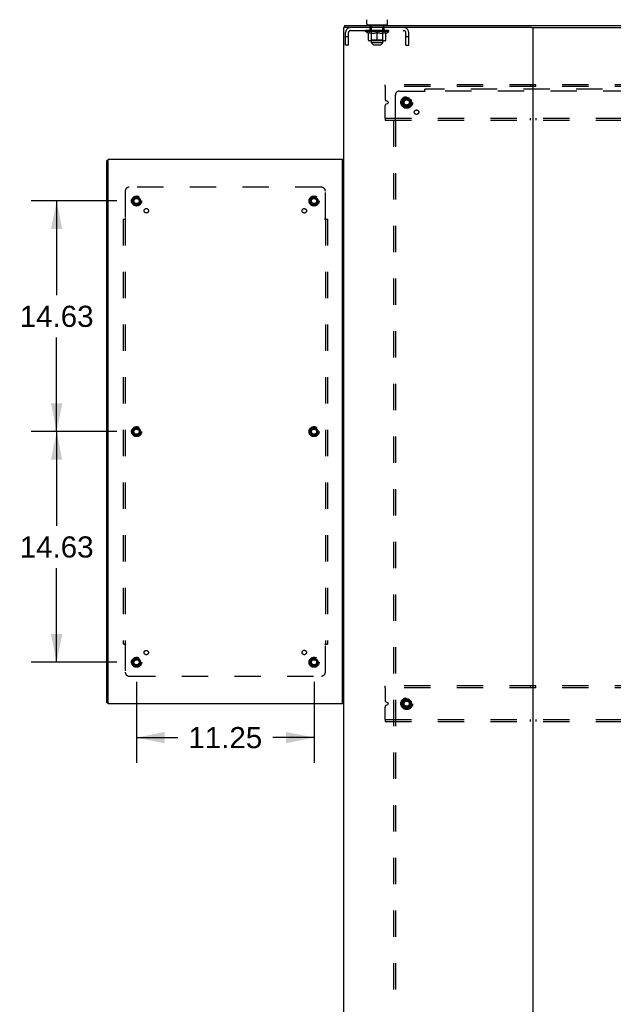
# Model space of a CAD drawing. Header units: inches. Extents: x 0 to 304, y 0 to 196.
# Tile 124 of 129: x 200 to 238, y 85 to 148. Entities that reach past the tile are written whole.
import ezdxf

# ---------------------------------------------------------------- set-up
doc = ezdxf.new("R2010")
doc.units = ezdxf.units.IN
doc.header["$LTSCALE"] = 16.696429
doc.header["$MEASUREMENT"] = 0
doc.linetypes.add('DOT', pattern=[0.2, 0.1, -0.1])
doc.linetypes.add('HIDDEN', pattern=[0.2, 0.1, -0.1])
doc.layers.get('0').update_dxf_attribs({"linetype": 'CONTINUOUS'})
for name, color, linetype in [('DEFAULT_2', 8, 'HIDDEN'), ('DIMENSIONS', 7, 'CONTINUOUS'), ('SUBPANELS', 7, 'CONTINUOUS')]:
    doc.layers.add(name, color=color, linetype=linetype)
doc.styles.get("Standard").update_dxf_attribs({"font": 'arial.ttf'})
doc.dimstyles.new('DIMSTYLE_1', dxfattribs={"dimtxt": 1.339286, "dimasz": 1.785714, "dimexe": 0.09, "dimexo": 0.07, "dimgap": 0.0375, "dimtad": 0, "dimtih": 1, "dimtoh": 1, "dimzin": 4, "dimdsep": 46, "dimtxsty": 'Standard', "dimblk": '_FILLED', "dimblk1": '_FILLED', "dimblk2": '_FILLED', "dimcen": 0.09, "dimazin": 1, "dimtfac": 1, "dimtdec": 3, "dimtofl": 0, "dimtmove": 0, "dimatfit": 3, "dimldrblk": '_FILLED', "dimfxl": 0, "dimtolj": 1, "dimtzin": 4, "dimarcsym": 0})

# ---------------------------------------------------------------- blocks, each defined once
blk = doc.blocks.new('_FILLED')
at = {"color": 0, "linetype": 'ByBlock'}
blk.add_solid([(0, 0), (-1, 0.2), (-1, -0.2)], dxfattribs=at)
blk = doc.blocks.new('*D13')
at = {"layer": 'DIMENSIONS', "color": 2, "linetype": 'Continuous'}
for p, q in [((206.35, 136.231), (200.927, 136.231)), ((202.534, 136.231), (202.534, 130.258)), ((202.534, 121.606), (202.534, 127.579)), ((206.35, 121.606), (200.927, 121.606))]:
    blk.add_line(p, q, dxfattribs=at)
at = {"layer": 'DIMENSIONS', "color": 2, "linetype": 'Continuous', "xscale": 1.7857142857, "yscale": 1.7857142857, "zscale": 1.7857142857}
for p, rotation in [((202.534, 136.231), 90), ((202.534, 121.606), 270)]:
    blk.add_blockref('_FILLED', p, dxfattribs=dict(at, rotation=rotation))
at = {"layer": 'DIMENSIONS', "color": 2, "linetype": 'Continuous', "insert": (202.534, 129.588), "char_height": 1.3393, "width": 4.68003, "attachment_point": 2, "line_spacing_factor": 0.9}
blk.add_mtext('14.63', dxfattribs=at)
blk = doc.blocks.new('*D14')
at = {"layer": 'DIMENSIONS', "color": 2, "linetype": 'Continuous'}
for p, q in [((206.35, 121.606), (200.927, 121.606)), ((202.534, 121.606), (202.534, 115.633)), ((202.534, 106.981), (202.534, 112.954)), ((206.35, 106.981), (200.927, 106.981))]:
    blk.add_line(p, q, dxfattribs=at)
at = {"layer": 'DIMENSIONS', "color": 2, "linetype": 'Continuous', "xscale": 1.7857142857, "yscale": 1.7857142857, "zscale": 1.7857142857}
for p, rotation in [((202.534, 121.606), 90), ((202.534, 106.981), 270)]:
    blk.add_blockref('_FILLED', p, dxfattribs=dict(at, rotation=rotation))
at = {"layer": 'DIMENSIONS', "color": 2, "linetype": 'Continuous', "insert": (202.534, 114.963), "char_height": 1.3393, "width": 4.68003, "attachment_point": 2, "line_spacing_factor": 0.9}
blk.add_mtext('14.63', dxfattribs=at)
blk = doc.blocks.new('*D15')
at = {"layer": 'DIMENSIONS', "color": 2, "linetype": 'Continuous'}
for p, q in [((207.6, 105.731), (207.6, 100.598)), ((218.85, 105.731), (218.85, 100.598)), ((207.6, 102.205), (210.216, 102.205)), ((218.85, 102.205), (216.235, 102.205))]:
    blk.add_line(p, q, dxfattribs=at)
at = {"layer": 'DIMENSIONS', "color": 2, "linetype": 'Continuous', "xscale": 1.7857142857, "yscale": 1.7857142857, "zscale": 1.7857142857, "rotation": 180}
blk.add_blockref('_FILLED', (207.6, 102.205), dxfattribs=at)
at = {"layer": 'DIMENSIONS', "color": 2, "linetype": 'Continuous', "xscale": 1.7857142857, "yscale": 1.7857142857, "zscale": 1.7857142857}
blk.add_blockref('_FILLED', (218.85, 102.205), dxfattribs=at)
at = {"layer": 'DIMENSIONS', "color": 2, "linetype": 'Continuous', "insert": (213.225, 102.875), "char_height": 1.3393, "width": 4.68003, "attachment_point": 2, "line_spacing_factor": 0.9}
blk.add_mtext('11.25', dxfattribs=at)

msp = doc.modelspace()

# ---------------------------------------------------------------- linework, layer by layer
at = {"color": 7, "linetype": 'Continuous'}
for p, q in [((220.788, 147.356), (220.788, 147.231)), ((220.788, 147.356), (299.413, 147.356)), ((222.195, 147.446), (222.195, 147.727)), ((222.255, 147.386), (222.255, 147.356)), ((223.445, 147.386), (222.255, 147.386)), ((223.445, 147.386), (223.445, 147.356)), ((223.505, 147.446), (223.505, 147.727)), ((220.725, 147.231), (220.725, 57.481)), ((232.641, 147.231), (220.725, 147.231)), ((232.725, 147.231), (232.725, 57.481)), ((232.81, 147.231), (287.391, 147.231)), ((205.8, 138.793), (205.725, 138.793)), ((220.65, 138.793), (220.725, 138.793)), ((205.8, 104.419), (205.725, 104.419)), ((220.65, 104.419), (220.725, 104.419))]:
    msp.add_line(p, q, dxfattribs=at)
at = {"color": 3, "linetype": 'Continuous'}
for p, q in [((232.641, 147.231), (232.81, 147.231)), ((205.725, 104.419), (205.725, 138.793)), ((205.8, 104.356), (205.8, 138.856)), ((220.65, 138.856), (205.8, 138.856)), ((220.65, 104.356), (220.65, 138.856)), ((220.65, 104.356), (205.8, 104.356))]:
    msp.add_line(p, q, dxfattribs=at)
at = {"color": 7, "linetype": 'Continuous'}
for centre, start, end in [((222.255, 147.446), 180, 270), ((223.445, 147.446), 270, 360)]:
    msp.add_arc(centre, 0.06, start, end, dxfattribs=at)
at = {"layer": 'DEFAULT_2', "color": 8, "linetype": 'HIDDEN'}
for p, q in [((222.42, 147.296), (222.42, 147.376)), ((222.475, 147.386), (222.475, 147.356)), ((223.225, 147.386), (223.225, 147.356)), ((223.28, 147.296), (223.28, 147.376)), ((220.85, 146.106), (220.85, 146.914)), ((221.037, 146.106), (221.037, 146.914)), ((221.167, 147.044), (224.533, 147.044)), ((222.107, 146.989), (222.107, 147.044)), ((222.293, 146.859), (222.107, 146.989)), ((223.594, 146.989), (222.107, 146.989)), ((222.118, 147.036), (222.118, 147.044)), ((222.129, 147.032), (222.129, 147.036)), ((222.129, 147.032), (223.572, 147.032)), ((222.139, 147.032), (222.139, 147.036)), ((222.14, 147.032), (222.14, 147.036)), ((222.152, 147.036), (222.152, 147.044)), ((222.171, 147.032), (222.171, 147.036)), ((222.173, 147.032), (222.173, 147.036)), ((222.206, 147.036), (222.206, 147.044)), ((222.224, 147.032), (222.224, 147.036)), ((222.227, 147.032), (222.227, 147.036)), ((222.463, 147.036), (222.234, 147.036)), ((222.281, 147.036), (222.281, 147.044)), ((222.282, 147.032), (222.282, 147.036)), ((222.283, 147.032), (222.283, 147.036)), ((222.286, 147.032), (222.286, 147.036)), ((222.293, 146.859), (222.3, 146.859)), ((222.295, 147.032), (222.295, 147.036)), ((222.296, 147.032), (222.296, 147.036)), ((222.3, 147.032), (222.3, 147.036)), ((222.3, 146.434), (222.3, 146.914)), ((222.3, 146.914), (222.334, 146.901)), ((222.303, 147.032), (222.303, 147.037)), ((222.307, 147.032), (222.307, 147.036)), ((222.326, 147.032), (222.326, 147.036)), ((222.369, 146.889), (222.334, 146.901)), ((222.344, 147.032), (222.344, 147.036)), ((222.346, 147.032), (222.346, 147.039)), ((222.402, 146.879), (222.368, 146.889)), ((222.372, 147.036), (222.372, 147.044)), ((222.372, 147.032), (222.372, 147.036)), ((222.384, 147.032), (222.384, 147.036)), ((222.389, 147.032), (222.389, 147.036)), ((222.397, 147.032), (222.397, 147.036)), ((222.435, 146.871), (222.401, 146.879)), ((222.412, 147.032), (222.412, 147.041)), ((222.413, 147.044), (222.413, 147.231)), ((222.487, 147.286), (222.43, 147.286)), ((222.433, 147.032), (222.433, 147.036)), ((222.468, 146.864), (222.435, 146.871)), ((222.436, 147.032), (222.436, 147.036)), ((222.463, 147.032), (222.463, 147.036)), ((222.501, 146.859), (222.468, 146.864)), ((222.542, 147.036), (222.476, 147.036)), ((222.478, 147.036), (222.478, 147.044)), ((222.484, 146.437), (222.484, 146.986)), ((222.485, 146.266), (222.485, 147.276)), ((222.487, 147.032), (222.487, 147.036)), ((222.492, 147.032), (222.492, 147.036)), ((222.499, 147.032), (222.499, 147.042)), ((222.649, 146.859), (222.501, 146.859)), ((222.507, 147.032), (222.507, 147.036)), ((222.518, 147.032), (222.518, 147.036)), ((222.542, 147.032), (222.542, 147.036)), ((222.629, 147.036), (222.567, 147.036)), ((222.591, 147.032), (222.591, 147.036)), ((222.596, 147.036), (222.596, 147.044)), ((222.6, 147.032), (222.6, 147.036)), ((222.603, 147.032), (222.603, 147.043)), ((222.606, 147.032), (222.606, 147.036)), ((222.616, 147.032), (222.616, 147.037)), ((222.629, 147.032), (222.629, 147.036)), ((222.649, 146.859), (222.682, 146.864)), ((222.724, 147.036), (222.666, 147.036)), ((222.682, 147.032), (222.682, 147.036)), ((222.715, 146.871), (222.682, 146.864)), ((222.715, 147.036), (222.85, 147.044)), ((222.748, 146.879), (222.715, 146.871)), ((222.721, 147.036), (222.721, 147.044)), ((222.722, 147.044), (222.721, 147.044)), ((222.722, 147.036), (222.722, 147.044)), ((222.722, 147.032), (222.722, 147.036)), ((222.724, 147.032), (222.724, 147.036)), ((222.727, 147.032), (222.727, 147.037)), ((222.728, 147.032), (222.728, 147.036)), ((222.782, 146.889), (222.748, 146.879)), ((222.822, 147.036), (222.771, 147.036)), ((222.779, 147.032), (222.779, 147.036)), ((222.816, 146.901), (222.781, 146.889)), ((222.85, 146.914), (222.815, 146.901)), ((222.822, 147.032), (222.822, 147.036)), ((222.847, 147.037), (222.847, 147.036)), ((222.847, 147.032), (222.847, 147.036)), ((222.847, 147.032), (222.847, 147.036)), ((222.85, 147.036), (222.85, 147.044)), ((222.85, 146.391), (222.85, 146.914)), ((222.85, 146.914), (222.885, 146.901)), ((222.853, 147.037), (222.853, 147.036)), ((222.853, 147.032), (222.853, 147.036)), ((222.853, 147.032), (222.853, 147.036)), ((222.856, 147.036), (222.929, 147.036)), ((222.878, 147.032), (222.878, 147.036)), ((222.919, 146.889), (222.885, 146.901)), ((222.893, 147.036), (222.893, 147.042)), ((222.893, 147.042), (222.985, 147.036)), ((222.918, 147.036), (222.918, 147.04)), ((222.953, 146.879), (222.918, 146.889)), ((222.921, 147.032), (222.921, 147.036)), ((222.986, 146.871), (222.952, 146.879)), ((222.972, 147.032), (222.972, 147.036)), ((222.974, 147.032), (222.974, 147.037)), ((222.977, 147.032), (222.977, 147.036)), ((222.977, 147.036), (223.034, 147.036)), ((222.979, 147.036), (222.979, 147.044)), ((222.979, 147.036), (222.979, 147.044)), ((222.979, 147.044), (222.979, 147.044)), ((222.979, 147.032), (222.979, 147.036)), ((223.019, 146.864), (222.985, 146.871)), ((223.018, 147.032), (223.018, 147.036)), ((223.051, 146.859), (223.018, 146.864)), ((223.2, 146.859), (223.051, 146.859)), ((223.071, 147.032), (223.071, 147.036)), ((223.071, 147.036), (223.134, 147.036)), ((223.085, 147.032), (223.085, 147.037)), ((223.094, 147.032), (223.094, 147.036)), ((223.097, 147.032), (223.097, 147.043)), ((223.1, 147.032), (223.1, 147.036)), ((223.104, 147.036), (223.104, 147.044)), ((223.11, 147.032), (223.11, 147.036)), ((223.159, 147.032), (223.159, 147.036)), ((223.159, 147.036), (223.224, 147.036)), ((223.183, 147.032), (223.183, 147.036)), ((223.194, 147.032), (223.194, 147.036)), ((223.2, 146.859), (223.233, 146.864)), ((223.201, 147.032), (223.201, 147.042)), ((223.208, 147.032), (223.208, 147.036)), ((223.27, 147.286), (223.213, 147.286)), ((223.214, 147.032), (223.214, 147.036)), ((223.215, 146.266), (223.215, 147.276)), ((223.216, 146.437), (223.216, 146.986)), ((223.222, 147.036), (223.222, 147.044)), ((223.266, 146.871), (223.232, 146.864)), ((223.237, 147.032), (223.237, 147.036)), ((223.237, 147.036), (223.466, 147.036)), ((223.265, 147.032), (223.265, 147.036)), ((223.299, 146.879), (223.265, 146.871)), ((223.267, 147.032), (223.267, 147.036)), ((223.288, 147.044), (223.288, 147.231)), ((223.288, 147.032), (223.288, 147.041)), ((223.332, 146.889), (223.298, 146.879)), ((223.304, 147.032), (223.304, 147.036)), ((223.312, 147.032), (223.312, 147.036)), ((223.317, 147.032), (223.317, 147.036)), ((223.328, 147.036), (223.328, 147.044)), ((223.328, 147.032), (223.328, 147.036)), ((223.366, 146.901), (223.332, 146.889)), ((223.354, 147.032), (223.354, 147.039)), ((223.356, 147.032), (223.356, 147.036)), ((223.401, 146.914), (223.366, 146.901)), ((223.374, 147.032), (223.374, 147.036)), ((223.394, 147.032), (223.394, 147.036)), ((223.398, 147.032), (223.398, 147.037)), ((223.401, 147.032), (223.401, 147.036)), ((223.401, 146.434), (223.401, 146.914)), ((223.401, 146.859), (223.407, 146.859)), ((223.405, 147.032), (223.405, 147.036)), ((223.405, 147.032), (223.405, 147.036)), ((223.407, 146.859), (223.594, 146.989)), ((223.415, 147.032), (223.415, 147.036)), ((223.418, 147.032), (223.418, 147.036)), ((223.418, 147.032), (223.418, 147.036)), ((223.42, 147.036), (223.42, 147.044)), ((223.473, 147.032), (223.473, 147.036)), ((223.477, 147.032), (223.477, 147.036)), ((223.494, 147.036), (223.494, 147.044)), ((223.527, 147.032), (223.527, 147.036)), ((223.529, 147.032), (223.529, 147.036)), ((223.549, 147.036), (223.549, 147.044)), ((223.56, 147.032), (223.56, 147.036)), ((223.561, 147.032), (223.561, 147.036)), ((223.572, 147.032), (223.572, 147.036)), ((223.582, 147.036), (223.582, 147.044)), ((223.594, 146.989), (223.594, 147.044)), ((224.663, 146.106), (224.663, 146.914)), ((224.85, 146.106), (224.85, 146.914)), ((221.037, 146.636), (220.85, 146.636)), ((221.037, 146.106), (220.85, 146.106)), ((223.357, 146.391), (222.343, 146.391)), ((222.484, 146.437), (222.438, 146.391)), ((223.216, 146.437), (222.484, 146.437)), ((222.615, 146.136), (222.485, 146.266)), ((223.215, 146.266), (222.485, 146.266)), ((222.615, 146.136), (223.085, 146.136)), ((223.085, 146.136), (223.215, 146.266)), ((223.216, 146.437), (223.263, 146.391)), ((224.85, 146.636), (224.663, 146.636)), ((224.663, 146.106), (224.85, 146.106)), ((223.35, 143.481), (223.35, 143.606)), ((296.35, 143.606), (223.35, 143.606)), ((232.538, 143.606), (232.538, 143.481)), ((232.913, 143.481), (232.913, 143.606)), ((223.35, 143.481), (223.35, 142.693)), ((296.35, 143.481), (223.35, 143.481)), ((223.522, 142.539), (223.427, 142.578)), ((223.427, 142.384), (223.522, 142.423)), ((224.448, 142.636), (224.448, 142.327)), ((224.72, 142.799), (224.453, 142.644)), ((224.998, 142.644), (224.73, 142.799)), ((225.003, 142.636), (225.003, 142.327)), ((223.35, 141.481), (223.35, 142.269)), ((224.453, 142.318), (224.72, 142.164)), ((224.73, 142.164), (224.998, 142.318)), ((223.35, 141.481), (223.35, 141.356)), ((223.35, 141.481), (296.35, 141.481)), ((223.35, 141.356), (296.35, 141.356)), ((232.538, 141.481), (232.538, 141.356)), ((232.913, 141.481), (232.913, 141.356)), ((223.35, 105.356), (223.35, 105.481)), ((296.35, 105.481), (223.35, 105.481)), ((223.35, 105.356), (223.35, 104.568)), ((296.35, 105.356), (223.35, 105.356)), ((232.538, 105.481), (232.538, 105.356)), ((232.913, 105.356), (232.913, 105.481)), ((223.522, 104.414), (223.427, 104.453)), ((223.427, 104.259), (223.522, 104.298)), ((224.448, 104.511), (224.448, 104.202)), ((224.72, 104.674), (224.453, 104.519)), ((224.998, 104.519), (224.73, 104.674)), ((225.003, 104.511), (225.003, 104.202)), ((223.35, 103.356), (223.35, 104.144)), ((224.453, 104.193), (224.72, 104.039)), ((224.73, 104.039), (224.998, 104.193)), ((223.35, 103.356), (223.35, 103.231)), ((223.35, 103.356), (296.35, 103.356)), ((223.35, 103.231), (296.35, 103.231)), ((232.538, 103.356), (232.538, 103.231)), ((232.913, 103.356), (232.913, 103.231))]:
    msp.add_line(p, q, dxfattribs=at)
for centre, radius in [((224.725, 142.481), 0.372), ((224.725, 142.481), 0.356), ((224.725, 142.481), 0.318), ((224.725, 142.481), 0.204), ((224.725, 142.481), 0.183), ((224.725, 142.481), 0.183), ((224.725, 142.481), 0.166), ((207.6, 136.231), 0.318), ((207.6, 136.231), 0.183), ((207.6, 136.231), 0.166), ((218.85, 136.231), 0.318), ((218.85, 136.231), 0.183), ((218.85, 136.231), 0.166), ((207.6, 121.606), 0.318), ((207.6, 121.606), 0.183), ((207.6, 121.606), 0.166), ((218.85, 121.606), 0.318), ((218.85, 121.606), 0.183), ((218.85, 121.606), 0.166), ((207.6, 106.981), 0.318), ((207.6, 106.981), 0.183), ((207.6, 106.981), 0.166), ((218.85, 106.981), 0.318), ((218.85, 106.981), 0.183), ((218.85, 106.981), 0.166), ((224.725, 104.356), 0.372), ((224.725, 104.356), 0.356), ((224.725, 104.356), 0.318), ((224.725, 104.356), 0.204), ((224.725, 104.356), 0.183), ((224.725, 104.356), 0.183), ((224.725, 104.356), 0.166)]:
    msp.add_circle(centre, radius, dxfattribs=at)
at = {"layer": 'DEFAULT_2', "color": 8, "linetype": 'DOT'}
for centre in [(224.725, 142.481), (224.725, 104.356)]:
    msp.add_circle(centre, 0.172, dxfattribs=at)
at = {"layer": 'DEFAULT_2', "color": 8, "linetype": 'HIDDEN'}
for centre, radius, start, end in [((222.41, 147.376), 0.01, 0, 90), ((223.29, 147.376), 0.01, 90, 180), ((221.167, 146.914), 0.317, 90, 180), ((221.167, 146.914), 0.13, 90, 180), ((222.43, 147.296), 0.01, 180, 270), ((222.438, 146.986), 0.0466, 0, 90), ((222.475, 147.276), 0.01, 0, 90), ((223.225, 147.276), 0.01, 90, 180), ((223.263, 146.986), 0.0466, 90, 180), ((223.27, 147.296), 0.01, 270, 360), ((224.533, 146.914), 0.317, 0, 90), ((224.533, 146.914), 0.13, 0, 90), ((222.343, 146.434), 0.0434, 180, 270), ((223.357, 146.434), 0.0434, 270, 360), ((223.475, 142.693), 0.125, 180, 247.5), ((223.475, 142.269), 0.125, 112.5, 180), ((223.498, 142.481), 0.0625, 292.5, 67.5), ((224.458, 142.636), 0.01, 120.01204, 179.98872), ((224.725, 142.79), 0.01, 60.01268, 119.98829), ((224.993, 142.636), 0.01, 0.01235, 59.98915), ((224.458, 142.327), 0.01, 180.01235, 239.98915), ((224.725, 142.172), 0.01, 240.01268, 299.98829), ((224.993, 142.327), 0.01, 300.01204, 359.98872), ((223.475, 104.568), 0.125, 180, 247.5), ((223.498, 104.356), 0.0625, 292.5, 67.5), ((224.458, 104.511), 0.01, 120.01204, 179.98872), ((224.725, 104.665), 0.01, 60.01268, 119.98829), ((224.993, 104.511), 0.01, 0.01235, 59.98915), ((223.475, 104.144), 0.125, 112.5, 180), ((224.458, 104.202), 0.01, 180.01235, 239.98915), ((224.725, 104.047), 0.01, 240.01268, 299.98829), ((224.993, 104.202), 0.01, 300.01204, 359.98872)]:
    msp.add_arc(centre, radius, start, end, dxfattribs=at)
for centre, major_axis, ratio, start_param, end_param in [((222.083, 147.03), (0.232, 0), 0.060167, 0.426548, 1.470503), ((222.85, 147.044), (0.743, 0.008), 0.059247, 2.966439, 3.140971), ((222.85, 147.044), (0.744, 0), 0.060167, 3.141593, 3.316126), ((222.083, 147.022), (0.232, 0.002), 0.059247, 1.374323, 1.469882), ((222.135, 147.03), (0.232, -0.002), 0.059247, 0.601702, 1.645657), ((222.055, 147.03), (0.232, 0.002), 0.059247, 0.251393, 1.295349), ((222.85, 147.044), (0.743, 0.015), 0.056515, 2.79136, 2.965893), ((222.85, 147.044), (0.743, -0.008), 0.059247, -2.966439, -2.791906), ((222.135, 147.022), (0.232, 0), 0.060167, 1.549477, 1.645036), ((222.055, 147.022), (0.232, 0.005), 0.056515, 1.199244, 1.294804), ((222.139, 147.025), (0.192, 0.002), 0.059247, 1.051627, 1.625044), ((222.116, 147.025), (0.192, 0.004), 0.056515, 0.876548, 1.449966), ((222.184, 147.025), (0.192, 0), 0.060167, 1.226781, 1.800198), ((222.209, 147.03), (0.232, -0.005), 0.056515, 0.77678, 1.820736), ((222.85, 147.044), (0.743, 0.022), 0.052059, 2.616423, 2.790956), ((222.051, 147.03), (0.232, 0.005), 0.056515, 0.076315, 1.120271), ((222.85, 147.044), (0.743, -0.015), 0.056515, -2.79136, -2.616827), ((222.209, 147.022), (0.232, -0.002), 0.059247, 1.724631, 1.82019), ((222.051, 147.022), (0.232, 0.007), 0.052059, 1.024308, 1.119867), ((222.115, 147.025), (0.192, 0.006), 0.052059, 0.701611, 1.275029), ((222.249, 147.025), (0.192, -0.002), 0.059247, 1.401935, 1.975352), ((222.302, 147.03), (0.232, -0.007), 0.052059, 0.951717, 1.995673), ((222.85, 147.044), (0.743, 0.029), 0.046022, 2.441677, 2.61621), ((222.85, 147.044), (0.743, -0.022), 0.052059, -2.616423, -2.441891), ((222.071, 147.03), (0.232, 0.007), 0.052059, -0.098622, 0.945334), ((222.302, 147.022), (0.232, -0.005), 0.056515, 1.899709, 1.995269), ((222.071, 147.022), (0.232, 0.009), 0.046022, 0.849561, 0.945121), ((222.137, 147.025), (0.192, 0.007), 0.046022, 0.526865, 1.100283), ((222.332, 147.025), (0.192, -0.004), 0.056515, 1.577013, 2.150431), ((222.411, 147.03), (0.232, -0.009), 0.046022, 1.126463, 2.170419), ((222.85, 147.044), (0.743, 0.034), 0.038593, 2.267147, 2.44168), ((222.115, 147.03), (0.232, 0.009), 0.046022, -0.273368, 0.770588), ((222.85, 147.044), (0.743, -0.029), 0.046022, -2.441677, -2.267144), ((222.411, 147.022), (0.232, -0.007), 0.052059, 2.074646, 2.170205), ((222.115, 147.022), (0.232, 0.011), 0.038593, 0.675031, 0.77059), ((222.18, 147.025), (0.192, 0.009), 0.038593, 0.352335, 0.925752), ((222.431, 147.025), (0.192, -0.006), 0.052059, 1.75195, 2.325367), ((222.534, 147.03), (0.232, -0.011), 0.038593, 1.300994, 2.344949), ((222.85, 147.044), (0.743, 0.039), 0.030002, 2.09283, 2.267363), ((222.181, 147.03), (0.232, 0.011), 0.038593, -0.447899, 0.596057), ((222.85, 147.044), (0.743, -0.034), 0.038593, -2.267147, -2.092614), ((222.534, 147.022), (0.232, -0.009), 0.046022, 2.249392, 2.344952), ((222.181, 147.022), (0.232, 0.012), 0.030002, 0.500714, 0.596274), ((222.244, 147.025), (0.192, 0.01), 0.030002, 0.178018, 0.751436), ((222.543, 147.025), (0.192, -0.007), 0.046022, 1.926696, 2.500114), ((222.267, 147.03), (0.232, 0.012), 0.030002, -0.622215, 0.421741), ((222.667, 147.03), (0.232, -0.012), 0.030002, 1.47531, 2.519266), ((222.85, 147.044), (0.743, 0.042), 0.020513, 1.918702, 2.093235), ((222.85, 147.044), (0.743, -0.039), 0.030002, -2.09283, -1.918297), ((222.667, 147.022), (0.232, -0.011), 0.038593, 2.423923, 2.519482), ((222.267, 147.022), (0.232, 0.013), 0.020513, 0.326586, 0.422146), ((222.326, 147.025), (0.192, 0.011), 0.020513, 0.00389, 0.577307), ((222.664, 147.025), (0.192, -0.009), 0.038593, 2.101227, 2.674644), ((222.371, 147.03), (0.232, 0.013), 0.020513, -0.796343, 0.247613), ((222.805, 147.03), (0.232, -0.013), 0.020513, 1.649438, 2.693394), ((222.85, 147.044), (0.743, 0.044), 0.010411, 1.744712, 1.919245), ((222.85, 147.044), (0.743, -0.042), 0.020513, -1.918702, -1.744169), ((222.805, 147.022), (0.232, -0.012), 0.030002, 2.598239, 2.693799), ((222.371, 147.022), (0.232, 0.014), 0.010411, 0.152596, 0.248156), ((222.424, 147.025), (0.192, 0.011), 0.010411, 6.113086, 6.686503), ((222.79, 147.025), (0.192, -0.01), 0.030002, 2.275543, 2.848961), ((222.49, 147.03), (0.232, 0.014), 0.010411, -0.970333, -0.000837), ((222.944, 147.03), (0.232, -0.014), 0.010411, 1.823428, 2.867384), ((222.85, 147.044), (0.743, -0.044), 0.010411, 4.538473, 4.720715), ((222.944, 147.022), (0.232, -0.013), 0.020513, 2.772368, 2.867927), ((222.919, 147.025), (0.192, -0.011), 0.020513, 2.449671, 3.023089), ((222.756, 147.03), (0.232, 0.014), 0.010411, 0.274209, 1.318165), ((222.655, 147.025), (0.192, 0.011), 0.010411, -0.000452, 0.517932), ((222.62, 147.022), (0.232, 0.014), 0.010411, 0.099676, 0.195236), ((222.85, 147.044), (0.743, 0.044), 0.010411, -1.571413, -1.39688), ((223.045, 147.025), (0.192, -0.011), 0.010411, 2.623661, 3.141974), ((223.081, 147.022), (0.232, -0.014), 0.010411, 2.734394, 2.946357), ((222.896, 147.03), (0.232, 0.013), 0.020513, 0.448199, 1.492154), ((222.781, 147.025), (0.192, 0.011), 0.020513, 0.118504, 0.691921), ((222.756, 147.022), (0.232, 0.013), 0.020513, 0.273666, 0.369225), ((222.85, 147.044), (0.743, 0.042), 0.020513, -1.397424, -1.222891), ((223.21, 147.03), (0.232, -0.014), 0.010411, -3.140756, -2.17126), ((222.85, 147.044), (0.743, -0.044), 0.010411, 1.222347, 1.39688), ((223.034, 147.03), (0.232, 0.012), 0.030002, 0.622327, 1.666283), ((222.91, 147.025), (0.192, 0.01), 0.030002, 0.292632, 0.86605), ((223.277, 147.025), (0.192, -0.011), 0.010411, 2.738275, 3.311692), ((223.329, 147.03), (0.232, -0.013), 0.020513, 2.89398, 3.937936), ((222.896, 147.022), (0.232, 0.012), 0.030002, 0.447794, 0.543354), ((223.329, 147.022), (0.232, -0.014), 0.010411, 2.893437, 2.988996), ((222.85, 147.044), (0.743, 0.039), 0.030002, -1.223295, -1.048762), ((222.85, 147.044), (0.743, -0.042), 0.020513, 1.048358, 1.222891), ((223.166, 147.03), (0.232, 0.011), 0.038593, 0.796643, 1.840599), ((223.037, 147.025), (0.192, 0.009), 0.038593, 0.466948, 1.040366), ((223.375, 147.025), (0.192, -0.011), 0.020513, 2.564285, 3.137703), ((223.433, 147.03), (0.232, -0.012), 0.030002, 2.719852, 3.763807), ((223.289, 147.03), (0.232, 0.009), 0.046022, 0.971174, 2.01513), ((223.034, 147.022), (0.232, 0.011), 0.038593, 0.62211, 0.71767), ((223.433, 147.022), (0.232, -0.013), 0.020513, 2.719447, 2.815007), ((222.85, 147.044), (0.743, 0.034), 0.038593, -1.048979, -0.874446), ((222.85, 147.044), (0.743, -0.039), 0.030002, 0.874229, 1.048762), ((223.158, 147.025), (0.192, 0.007), 0.046022, 0.641479, 1.214897), ((223.399, 147.03), (0.232, 0.007), 0.052059, 1.14592, 2.189876), ((223.457, 147.025), (0.192, -0.01), 0.030002, 2.390157, 2.963574), ((223.52, 147.03), (0.232, -0.011), 0.038593, 2.545535, 3.589491), ((223.269, 147.025), (0.192, 0.006), 0.052059, 0.816225, 1.389643), ((223.166, 147.022), (0.232, 0.009), 0.046022, 0.796641, 0.892201), ((223.52, 147.022), (0.232, -0.012), 0.030002, 2.545319, 2.640878), ((223.492, 147.03), (0.232, 0.005), 0.056515, 1.320857, 2.364813), ((222.85, 147.044), (0.743, 0.029), 0.046022, -0.874448, -0.699915), ((222.85, 147.044), (0.743, -0.034), 0.038593, 0.699913, 0.874446), ((223.586, 147.03), (0.232, -0.009), 0.046022, 2.371005, 3.41496), ((223.52, 147.025), (0.192, -0.009), 0.038593, 2.21584, 2.789258), ((223.368, 147.025), (0.192, 0.004), 0.056515, 0.991162, 1.564579), ((223.565, 147.03), (0.232, 0.002), 0.059247, 1.495935, 2.539891), ((223.63, 147.03), (0.232, -0.007), 0.052059, 2.196258, 3.240214), ((223.564, 147.025), (0.192, -0.007), 0.046022, 2.04131, 2.614727), ((223.289, 147.022), (0.232, 0.007), 0.052059, 0.971387, 1.066947), ((223.586, 147.022), (0.232, -0.011), 0.038593, 2.371002, 2.466562), ((223.617, 147.03), (0.232, 0), 0.060167, 1.671089, 2.715045), ((223.65, 147.03), (0.232, -0.005), 0.056515, 2.021322, 3.065278), ((223.452, 147.025), (0.192, 0.002), 0.059247, 1.16624, 1.739658), ((222.85, 147.044), (0.743, 0.022), 0.052059, -0.699702, -0.525169), ((222.85, 147.044), (0.743, -0.029), 0.046022, 0.525382, 0.699915), ((223.645, 147.03), (0.232, -0.002), 0.059247, 1.846243, 2.890199), ((223.585, 147.025), (0.192, -0.006), 0.052059, 1.866564, 2.439981), ((223.517, 147.025), (0.192, 0), 0.060167, 1.341394, 1.914812), ((223.584, 147.025), (0.192, -0.004), 0.056515, 1.691627, 2.265045), ((223.561, 147.025), (0.192, -0.002), 0.059247, 1.516549, 2.089966), ((223.399, 147.022), (0.232, 0.005), 0.056515, 1.146324, 1.241883), ((223.63, 147.022), (0.232, -0.009), 0.046022, 2.196472, 2.292031), ((222.85, 147.044), (0.743, 0.015), 0.056515, -0.524765, -0.350233), ((222.85, 147.044), (0.743, -0.022), 0.052059, 0.350636, 0.525169), ((223.492, 147.022), (0.232, 0.002), 0.059247, 1.321402, 1.416962), ((223.65, 147.022), (0.232, -0.007), 0.052059, 2.021726, 2.117285), ((222.85, 147.044), (0.743, 0.008), 0.059247, -0.349687, -0.175154), ((222.85, 147.044), (0.743, -0.015), 0.056515, 0.1757, 0.350233), ((223.565, 147.022), (0.232, 0), 0.060167, 1.496556, 1.592116), ((223.645, 147.022), (0.232, -0.005), 0.056515, 1.846789, 1.942348), ((223.617, 147.022), (0.232, -0.002), 0.059247, 1.67171, 1.76727), ((222.85, 147.044), (0.744, 0), 0.060167, -0.174533, 0), ((222.85, 147.044), (0.743, -0.008), 0.059247, 0.000621, 0.175154)]:
    msp.add_ellipse(centre, major_axis=major_axis, ratio=ratio, start_param=start_param, end_param=end_param, dxfattribs=at)
at = {"layer": 'SUBPANELS', "color": 8, "linetype": 'HIDDEN'}
for p, q in [((224.256, 143.2), (225.846, 143.2)), ((225.881, 143.159), (225.881, 143.325)), ((260.507, 143.325), (225.881, 143.325)), ((238.85, 143.2), (225.881, 143.2)), ((224.006, 141.36), (224.006, 142.95)), ((223.881, 141.325), (223.881, 67.387)), ((223.881, 141.325), (224.047, 141.325)), ((224.006, 141.325), (224.006, 67.387)), ((206.881, 136.856), (206.881, 135.11)), ((219.319, 137.106), (207.131, 137.106)), ((219.569, 135.11), (219.569, 136.856)), ((206.756, 135.075), (206.756, 108.137)), ((206.756, 135.075), (206.922, 135.075)), ((206.881, 135.075), (206.881, 108.137)), ((219.529, 135.075), (219.694, 135.075)), ((219.569, 135.075), (219.569, 108.137)), ((219.694, 135.075), (219.694, 108.137)), ((206.922, 108.137), (206.756, 108.137)), ((206.881, 108.102), (206.881, 106.356)), ((219.529, 108.137), (219.694, 108.137)), ((219.569, 106.356), (219.569, 108.102)), ((207.131, 106.106), (219.319, 106.106))]:
    msp.add_line(p, q, dxfattribs=at)
for points in [[(225.857, 143.211), (225.852, 143.206), (225.846, 143.2)], [(225.881, 143.159), (225.875, 143.162), (225.87, 143.166), (225.866, 143.17), (225.862, 143.175), (225.859, 143.181), (225.855, 143.187), (225.851, 143.194), (225.846, 143.2)], [(225.881, 143.238), (225.877, 143.232), (225.872, 143.227), (225.869, 143.223), (225.865, 143.219), (225.857, 143.211)], [(223.968, 141.325), (223.974, 141.33), (223.979, 141.334), (223.984, 141.338), (223.987, 141.341)], [(223.987, 141.341), (223.995, 141.35), (224, 141.355), (224.006, 141.36)], [(224.047, 141.325), (224.044, 141.331), (224.041, 141.336), (224.036, 141.34), (224.031, 141.344), (224.025, 141.348), (224.019, 141.351), (224.013, 141.355), (224.006, 141.36)], [(206.843, 135.075), (206.848, 135.079), (206.852, 135.082), (206.856, 135.086), (206.859, 135.089), (206.862, 135.092), (206.869, 135.098)], [(206.869, 135.098), (206.872, 135.102), (206.877, 135.106), (206.881, 135.11)], [(206.922, 135.075), (206.92, 135.08), (206.917, 135.084), (206.913, 135.088), (206.91, 135.091), (206.906, 135.094), (206.901, 135.097), (206.896, 135.1), (206.891, 135.103), (206.886, 135.106), (206.881, 135.11)], [(219.529, 135.075), (219.531, 135.08), (219.533, 135.084), (219.537, 135.088), (219.541, 135.091), (219.545, 135.094), (219.549, 135.097), (219.554, 135.1), (219.559, 135.103), (219.564, 135.106), (219.569, 135.11)], [(219.588, 135.092), (219.582, 135.098), (219.578, 135.102), (219.574, 135.106), (219.569, 135.11)], [(219.608, 135.075), (219.603, 135.079), (219.598, 135.082), (219.595, 135.086), (219.591, 135.089), (219.588, 135.092)], [(206.843, 108.137), (206.848, 108.133), (206.852, 108.13), (206.856, 108.127), (206.859, 108.124), (206.862, 108.121)], [(206.862, 108.121), (206.869, 108.114), (206.872, 108.11), (206.877, 108.106), (206.881, 108.102)], [(206.922, 108.137), (206.92, 108.132), (206.917, 108.128), (206.913, 108.124), (206.91, 108.121), (206.906, 108.118), (206.901, 108.115), (206.896, 108.112), (206.891, 108.109), (206.886, 108.106), (206.881, 108.102)], [(219.529, 108.137), (219.531, 108.132), (219.533, 108.128), (219.537, 108.124), (219.541, 108.121), (219.545, 108.118), (219.549, 108.115), (219.554, 108.112), (219.559, 108.109), (219.564, 108.106), (219.569, 108.102)], [(219.582, 108.114), (219.578, 108.11), (219.574, 108.106), (219.569, 108.102)], [(219.608, 108.137), (219.603, 108.133), (219.598, 108.13), (219.595, 108.127), (219.591, 108.124), (219.588, 108.121), (219.582, 108.114)]]:
    msp.add_lwpolyline(points, dxfattribs=at)
for centre, radius in [((224.725, 142.481), 0.25), ((225.344, 141.862), 0.141), ((207.6, 136.231), 0.25), ((218.85, 136.231), 0.25), ((208.219, 135.612), 0.14), ((218.228, 135.609), 0.14), ((207.6, 121.606), 0.25), ((218.85, 121.606), 0.25), ((208.215, 107.596), 0.14), ((218.228, 107.603), 0.14), ((207.6, 106.981), 0.25), ((218.85, 106.981), 0.25), ((224.725, 104.356), 0.25)]:
    msp.add_circle(centre, radius, dxfattribs=at)
for centre, start, end in [((224.256, 142.95), 90, 180), ((207.131, 136.856), 90, 180), ((219.319, 136.856), 0, 90), ((207.131, 106.356), 180, 270), ((219.319, 106.356), 270, 360)]:
    msp.add_arc(centre, 0.25, start, end, dxfattribs=at)

# ---------------------------------------------------------------- dimensions: what is measured, and where the dimension line sits
at = {"layer": 'DIMENSIONS', "color": 2, "linetype": 'Continuous'}
for base, p2, angle, picture, middle in [((202.534058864, 136.231129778), (206.420196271, 136.231129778), 90, '*D13', (202.590960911, 128.91116769)), ((202.534058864, 106.981129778), (206.420196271, 106.981129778), 270, '*D14', (202.590960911, 114.286163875))]:
    dim = msp.add_linear_dim(base=base, p1=(206.420196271, 121.606129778), p2=p2, angle=angle, dimstyle='DIMSTYLE_1', dxfattribs=at)
    dim.commit()
    dim.dimension.update_dxf_attribs({"geometry": picture, "text_midpoint": middle, "dimtype": 160})
dim = msp.add_linear_dim(base=(218.85, 102.205), p1=(207.6, 105.801), p2=(218.85, 105.801), dimstyle='DIMSTYLE_1', dxfattribs=at)
dim.commit()
dim.dimension.update_dxf_attribs({"geometry": '*D15', "text_midpoint": (213.287, 102.198), "dimtype": 160})

doc.saveas('drawing.dxf')
